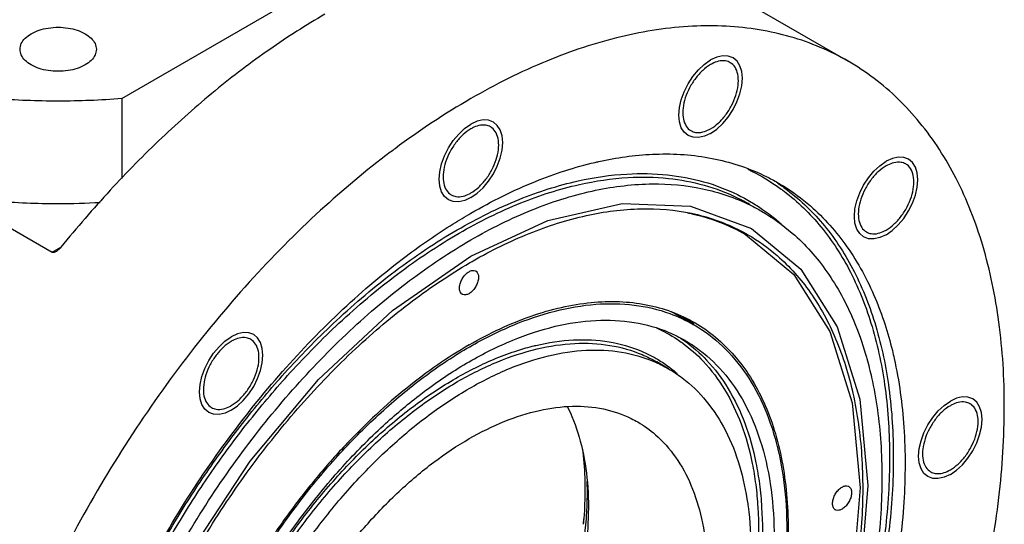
# Model space of a CAD drawing. Extents: x 0 to 420, y 0 to 297.
# Tile 5 of 6: x 204 to 314, y 130 to 186. Entities that reach past the tile are written whole.
import ezdxf

# ---------------------------------------------------------------- set-up
doc = ezdxf.new("R2010")
doc.units = 0
doc.header["$LTSCALE"] = 23.1
doc.layers.get('0').update_dxf_attribs({"linetype": 'CONTINUOUS'})

msp = doc.modelspace()

# ---------------------------------------------------------------- linework, layer by layer
at = {"color": 7, "linetype": 'CONTINUOUS'}
for p, q in [((258.19, 203.07), (296.15, 181.15)), ((215.26, 176.99), (257.68, 201.49)), ((148.84, 193.76), (207.53, 159.88)), ((215.26, 176.99), (215.26, 168.08)), ((278.94, 151.83), (276.5, 153.24)), ((276.15, 146.92), (274.84, 147.67))]:
    msp.add_line(p, q, dxfattribs=at)
at = {"color": 9, "linetype": 'CONTINUOUS'}
for p, q in [((285.17, 165.24), (285.21, 165.21)), ((207.53, 159.88), (208.5, 160.44))]:
    msp.add_line(p, q, dxfattribs=at)
at = {"color": 2, "linetype": 'CONTINUOUS'}
for points in [[(280.84, 173.12), (280.16, 172.8), (279.5, 172.65), (278.89, 172.68), (278.34, 172.88), (277.9, 173.24), (277.58, 173.75), (277.38, 174.4), (277.31, 175.16), (277.37, 176), (277.57, 176.87), (277.9, 177.76), (278.34, 178.65), (278.88, 179.46), (279.48, 180.19), (280.14, 180.8), (280.84, 181.29)], [(280.84, 173.12), (281.53, 173.6), (282.19, 174.21), (282.8, 174.93), (283.34, 175.76), (283.78, 176.63), (284.11, 177.52), (284.31, 178.4), (284.38, 179.25), (284.31, 180), (284.11, 180.65), (283.79, 181.17), (283.34, 181.54), (282.81, 181.73), (282.2, 181.76), (281.54, 181.61), (280.84, 181.29)], [(254.15, 165.97), (254.84, 166.45), (255.5, 167.06), (256.11, 167.78), (256.65, 168.61), (257.09, 169.48), (257.41, 170.37), (257.62, 171.25), (257.69, 172.09), (257.62, 172.85), (257.42, 173.5), (257.09, 174.01), (256.65, 174.38), (256.12, 174.58), (255.51, 174.61), (254.85, 174.46), (254.15, 174.14)], [(254.15, 165.97), (253.46, 165.65), (252.8, 165.5), (252.19, 165.52), (251.65, 165.72), (251.21, 166.09), (250.89, 166.6), (250.68, 167.25), (250.61, 168.01), (250.68, 168.84), (250.88, 169.72), (251.2, 170.61), (251.65, 171.5), (252.18, 172.31), (252.79, 173.04), (253.45, 173.65), (254.15, 174.14)], [(300.38, 161.84), (299.7, 161.52), (299.04, 161.37), (298.43, 161.39), (297.88, 161.59), (297.45, 161.96), (297.12, 162.47), (296.92, 163.12), (296.85, 163.88), (296.92, 164.71), (297.11, 165.59), (297.44, 166.48), (297.88, 167.37), (298.42, 168.18), (299.02, 168.91), (299.68, 169.52), (300.38, 170.01)], [(300.38, 161.84), (301.07, 162.32), (301.73, 162.93), (302.34, 163.65), (302.88, 164.48), (303.32, 165.35), (303.65, 166.24), (303.85, 167.12), (303.92, 167.96), (303.85, 168.72), (303.65, 169.37), (303.33, 169.88), (302.88, 170.25), (302.35, 170.45), (301.74, 170.48), (301.08, 170.33), (300.38, 170.01)], [(254.15, 159.44), (262.73, 163.42), (270.99, 165.31), (278.61, 165.03), (285.4, 162.53), (290.87, 158), (294.95, 151.57), (297.47, 143.51), (298.34, 133.92), (297.5, 123.52), (295.01, 112.55), (290.96, 101.42), (285.4, 90.36), (278.73, 80.2), (271.13, 71.1), (262.88, 63.43), (254.15, 57.38)], [(278.28, 164.27), (278.41, 164.24), (278.54, 164.22), (278.66, 164.19), (278.91, 164.13), (279.03, 164.1), (279.24, 164.05)], [(279.24, 164.05), (279.86, 163.89), (280.46, 163.71), (281.06, 163.52), (281.65, 163.31), (282.23, 163.08), (282.82, 162.83)], [(282.82, 162.83), (283.05, 162.72), (283.38, 162.57), (283.72, 162.4), (284.05, 162.23), (284.38, 162.05), (284.72, 161.86)], [(284.72, 161.86), (290.12, 157.39), (294.13, 151.06), (296.62, 143.11), (297.48, 133.67), (296.65, 123.42), (294.19, 112.61), (290.2, 101.65), (284.73, 90.75), (278.16, 80.74), (270.67, 71.78), (262.54, 64.21), (253.94, 58.25)], [(254.15, 57.38), (245.57, 53.39), (237.31, 51.5), (229.69, 51.78), (222.9, 54.28), (217.43, 58.82), (213.35, 65.24), (210.83, 73.31), (209.96, 82.89), (210.8, 93.29), (213.29, 104.26), (217.34, 115.4), (222.9, 126.45), (229.56, 136.62), (237.17, 145.71), (245.41, 153.39), (254.15, 159.44)], [(227.46, 142.3), (226.77, 141.98), (226.11, 141.83), (225.5, 141.85), (224.96, 142.05), (224.52, 142.42), (224.19, 142.93), (223.99, 143.58), (223.92, 144.34), (223.99, 145.17), (224.19, 146.05), (224.51, 146.94), (224.96, 147.83), (225.49, 148.64), (226.1, 149.37), (226.76, 149.98), (227.46, 150.47)], [(227.46, 142.3), (228.14, 142.78), (228.8, 143.39), (229.41, 144.11), (229.96, 144.94), (230.39, 145.81), (230.72, 146.7), (230.92, 147.58), (230.99, 148.42), (230.92, 149.18), (230.73, 149.83), (230.4, 150.34), (229.96, 150.71), (229.42, 150.91), (228.82, 150.94), (228.16, 150.79), (227.46, 150.47)], [(307.54, 135.15), (308.22, 135.62), (308.88, 136.23), (309.49, 136.96), (310.04, 137.79), (310.47, 138.66), (310.8, 139.55), (311, 140.42), (311.07, 141.27), (311, 142.03), (310.8, 142.67), (310.48, 143.19), (310.04, 143.56), (309.5, 143.76), (308.89, 143.78), (308.23, 143.64), (307.54, 143.31)], [(307.54, 135.15), (306.85, 134.83), (306.19, 134.68), (305.58, 134.7), (305.04, 134.9), (304.6, 135.26), (304.27, 135.78), (304.07, 136.42), (304, 137.19), (304.07, 138.02), (304.27, 138.9), (304.59, 139.79), (305.04, 140.67), (305.57, 141.49), (306.18, 142.21), (306.84, 142.83), (307.54, 143.31)]]:
    msp.add_lwpolyline(points, dxfattribs=at)
at = {"color": 7, "linetype": 'CONTINUOUS'}
for points, knots in [([(237.89, 186.38), (235.78, 185.17), (231.59, 182.49), (225.53, 177.88), (219.6, 172.63), (213.87, 166.8), (210.26, 162.61), (208.5, 160.44)], [0, 0, 0, 0, 0.184768, 0.37814, 0.579286, 0.787087, 1, 1, 1, 1]), ([(203.94, 182.48), (203.94, 182.7), (204.05, 183.16), (204.51, 183.76), (204.94, 184.07), (205.18, 184.21)], [0, 0, 0, 0, 0.292755, 0.620108, 1, 1, 1, 1]), ([(205.18, 184.21), (205.46, 184.37), (206.08, 184.64), (207.1, 184.88), (208.19, 184.96), (209.28, 184.88), (210.29, 184.64), (211.17, 184.26), (211.87, 183.76), (212.32, 183.16), (212.44, 182.7), (212.44, 182.48)], [0, 0, 0, 0, 0.113735, 0.238245, 0.368572, 0.498898, 0.623409, 0.737144, 0.837, 0.923046, 1, 1, 1, 1]), ([(296.15, 181.15), (295.15, 181.73), (292, 183.3), (286.18, 184.94), (278.62, 185.29), (270.6, 184.05), (262.3, 181.28), (256.87, 178.57), (254.15, 176.99)], [0, 0, 0, 0, 0.078381, 0.238315, 0.407091, 0.588935, 0.786301, 1, 1, 1, 1]), ([(211.19, 180.74), (210.91, 180.58), (210.29, 180.31), (209.28, 180.08), (208.19, 180), (207.1, 180.08), (206.08, 180.31), (205.2, 180.69), (204.51, 181.19), (204.05, 181.8), (203.94, 182.26), (203.94, 182.48)], [0, 0, 0, 0, 0.113735, 0.238245, 0.368572, 0.498898, 0.623409, 0.737144, 0.837, 0.923046, 1, 1, 1, 1]), ([(212.44, 182.48), (212.44, 182.26), (212.32, 181.8), (211.87, 181.19), (211.44, 180.88), (211.19, 180.74)], [0, 0, 0, 0, 0.292755, 0.620108, 1, 1, 1, 1]), ([(254.15, 39.82), (257.07, 41.51), (262.88, 45.38), (271.13, 52.25), (279.04, 60.25), (286.44, 69.21), (293.2, 78.97), (299.17, 89.31), (304.24, 100.04), (308.3, 110.93), (311.28, 121.78), (313.1, 132.36), (313.75, 142.47), (313.19, 151.9), (311.43, 160.48), (308.5, 168.04), (304.42, 174.41), (300.09, 178.63), (297.15, 180.57), (296.15, 181.15)], [0, 0, 0, 0, 0.06044, 0.124618, 0.191901, 0.261507, 0.332546, 0.404069, 0.475108, 0.544714, 0.611998, 0.676176, 0.736617, 0.7929, 0.844882, 0.892775, 0.937227, 0.979349, 1, 1, 1, 1]), ([(280.84, 173.63), (281.16, 173.81), (281.77, 174.28), (282.55, 175.16), (283.21, 176.2), (283.68, 177.31), (283.94, 178.42), (283.95, 179.44), (283.73, 180.3), (283.34, 180.79), (283.08, 180.96), (283.03, 180.99)], [0, 0, 0, 0, 0.124692, 0.261726, 0.404461, 0.54527, 0.676847, 0.793589, 0.893312, 0.97951, 1, 1, 1, 1]), ([(283.03, 180.99), (282.87, 181.08), (282.44, 181.24), (281.72, 181.18), (281.24, 180.99), (281.01, 180.87)], [0, 0, 0, 0, 0.259701, 0.642447, 1, 1, 1, 1]), ([(280.84, 180.78), (280.53, 180.6), (279.92, 180.13), (279.13, 179.25), (278.48, 178.22), (278, 177.1), (277.75, 175.99), (277.73, 174.97), (277.96, 174.11), (278.34, 173.62), (278.6, 173.45), (278.65, 173.42)], [0, 0, 0, 0, 0.124692, 0.261726, 0.404461, 0.54527, 0.676847, 0.793589, 0.893312, 0.97951, 1, 1, 1, 1]), ([(215.26, 176.99), (212.91, 176.8), (208.19, 176.61), (203.47, 176.8), (201.12, 176.99)], [0, 0, 0, 0, 0.5, 1, 1, 1, 1]), ([(254.15, 176.99), (251.23, 175.31), (248.23, 173.31), (245.35, 171.15), (245.17, 171.02)], [0, 0, 0, 0, 0.939187, 1, 1, 1, 1]), ([(254.15, 173.63), (253.84, 173.44), (253.23, 172.98), (252.44, 172.1), (251.78, 171.06), (251.31, 169.95), (251.05, 168.84), (251.04, 167.82), (251.27, 166.96), (251.65, 166.47), (251.91, 166.3), (251.96, 166.27)], [0, 0, 0, 0, 0.124692, 0.261726, 0.404461, 0.54527, 0.676847, 0.793589, 0.893312, 0.97951, 1, 1, 1, 1]), ([(254.15, 166.48), (254.46, 166.66), (255.07, 167.13), (255.86, 168.01), (256.51, 169.04), (256.99, 170.16), (257.24, 171.26), (257.26, 172.28), (257.03, 173.15), (256.65, 173.64), (256.39, 173.81), (256.34, 173.84)], [0, 0, 0, 0, 0.124692, 0.261726, 0.404461, 0.54527, 0.676847, 0.793589, 0.893312, 0.97951, 1, 1, 1, 1]), ([(256.34, 173.84), (256.18, 173.93), (255.74, 174.08), (255.03, 174.03), (254.54, 173.83), (254.32, 173.72)], [0, 0, 0, 0, 0.259701, 0.642447, 1, 1, 1, 1]), ([(278.65, 173.42), (278.81, 173.33), (279.25, 173.17), (279.96, 173.23), (280.45, 173.43), (280.67, 173.54)], [0, 0, 0, 0, 0.259701, 0.642447, 1, 1, 1, 1]), ([(245.17, 171.02), (242.48, 168.99), (237.01, 164.41), (229.26, 156.57), (221.86, 147.6), (215.1, 137.85), (209.13, 127.51), (204.06, 116.78), (200, 105.88), (197.02, 95.04), (195.2, 84.46), (194.55, 74.35), (195.11, 64.92), (196.59, 57.7), (197.95, 53.71), (198.42, 52.51)], [0, 0, 0, 0, 0.074985, 0.158703, 0.245311, 0.333703, 0.422698, 0.51109, 0.597698, 0.681418, 0.761272, 0.836478, 0.906509, 0.971188, 1, 1, 1, 1]), ([(269.14, 170.14), (271.11, 170.53), (275.21, 171.03), (281.33, 170.53), (285.71, 169.04), (287.91, 167.87), (288.33, 167.62)], [0, 0, 0, 0, 0.305084, 0.623146, 0.925552, 1, 1, 1, 1]), ([(254.15, 164.24), (256.47, 165.57), (260.95, 167.81), (265.72, 169.36), (267.98, 169.89)], [0, 0, 0, 0, 0.535788, 1, 1, 1, 1]), ([(300.38, 169.5), (300.07, 169.31), (299.46, 168.85), (298.67, 167.97), (298.02, 166.93), (297.54, 165.82), (297.29, 164.71), (297.27, 163.69), (297.5, 162.83), (297.88, 162.34), (298.14, 162.17), (298.2, 162.14)], [0, 0, 0, 0, 0.124692, 0.261726, 0.404461, 0.54527, 0.676847, 0.793589, 0.893312, 0.97951, 1, 1, 1, 1]), ([(300.38, 162.35), (300.7, 162.53), (301.31, 163), (302.09, 163.88), (302.75, 164.91), (303.22, 166.03), (303.48, 167.14), (303.5, 168.15), (303.27, 169.02), (302.88, 169.51), (302.62, 169.68), (302.57, 169.71)], [0, 0, 0, 0, 0.124692, 0.261726, 0.404461, 0.54527, 0.676847, 0.793589, 0.893312, 0.97951, 1, 1, 1, 1]), ([(302.57, 169.71), (302.41, 169.8), (301.98, 169.95), (301.26, 169.9), (300.78, 169.7), (300.55, 169.59)], [0, 0, 0, 0, 0.259701, 0.642447, 1, 1, 1, 1]), ([(254.15, 161.26), (256.34, 162.52), (260.71, 164.7), (267.41, 166.85), (271.86, 167.44), (274.01, 167.49)], [0, 0, 0, 0, 0.36176, 0.694522, 1, 1, 1, 1]), ([(274.34, 167.49), (276.22, 167.51), (279.99, 167.18), (284.03, 165.81), (286.11, 164.69), (286.51, 164.46)], [0, 0, 0, 0, 0.443343, 0.890031, 1, 1, 1, 1]), ([(288.94, 167.26), (290, 166.6), (292.66, 164.64), (296.3, 160.52), (299.29, 154.97), (300.59, 150.93), (301.08, 148.94)], [0, 0, 0, 0, 0.165811, 0.436941, 0.726354, 1, 1, 1, 1]), ([(212.85, 165.4), (211.3, 165.31), (207.38, 165.21), (203.47, 165.37), (201.12, 165.56)], [0, 0, 0, 0, 0.396989, 1, 1, 1, 1]), ([(251.96, 166.27), (252.12, 166.18), (252.56, 166.02), (253.27, 166.08), (253.76, 166.27), (253.98, 166.39)], [0, 0, 0, 0, 0.259701, 0.642447, 1, 1, 1, 1]), ([(254.4, 158.93), (256.41, 160.08), (260.5, 162.1), (266.79, 164.12), (272.92, 164.93), (278.68, 164.46), (282.63, 163.12), (284.61, 162.06), (285, 161.84)], [0, 0, 0, 0, 0.216552, 0.42397, 0.614382, 0.790879, 0.958687, 1, 1, 1, 1]), ([(286.51, 164.46), (287.73, 163.76), (290.45, 161.81), (294.05, 157.74), (296.59, 153.02), (297.72, 149.82), (298.1, 148.54)], [0, 0, 0, 0, 0.208557, 0.495264, 0.801305, 1, 1, 1, 1]), ([(207.82, 65.69), (207.51, 66.71), (206.6, 70.22), (205.74, 76.6), (205.78, 84.95), (206.88, 93.81), (209.03, 102.99), (212.17, 112.28), (216.23, 121.49), (221.13, 130.41), (226.76, 138.85), (232.99, 146.61), (239.68, 153.54), (246.11, 158.98), (250.39, 161.93), (252.18, 163.05)], [0, 0, 0, 0, 0.028128, 0.096217, 0.169955, 0.248941, 0.332421, 0.419387, 0.508651, 0.59892, 0.688852, 0.777123, 0.862484, 0.943828, 1, 1, 1, 1]), ([(213.08, 61.37), (212.51, 62.39), (211.02, 65.45), (209.3, 71.04), (208.32, 78.3), (208.36, 86.21), (209.41, 94.59), (211.44, 103.28), (214.41, 112.08), (218.26, 120.79), (222.9, 129.24), (228.22, 137.22), (234.12, 144.57), (240.45, 151.13), (247.09, 156.75), (251.79, 159.89), (254.15, 161.26)], [0, 0, 0, 0, 0.029877, 0.087366, 0.149999, 0.217829, 0.290486, 0.367276, 0.447272, 0.529384, 0.612419, 0.695145, 0.776342, 0.854863, 0.929689, 1, 1, 1, 1]), ([(285, 161.84), (286.16, 161.17), (288.75, 159.31), (292.19, 155.43), (295.01, 150.18), (296.9, 144.03), (297.84, 137.11), (297.8, 129.57), (296.8, 121.58), (294.86, 113.3), (292.03, 104.91), (288.36, 96.6), (283.94, 88.55), (278.87, 80.94), (273.25, 73.93), (267.21, 67.68), (260.88, 62.33), (256.4, 59.33), (254.15, 58.03)], [0, 0, 0, 0, 0.032537, 0.077267, 0.125013, 0.176865, 0.233355, 0.294533, 0.360065, 0.429325, 0.501476, 0.575535, 0.650427, 0.725041, 0.798276, 0.869096, 0.936584, 1, 1, 1, 1]), ([(298.2, 162.14), (298.35, 162.05), (298.79, 161.89), (299.51, 161.95), (299.99, 162.14), (300.21, 162.26)], [0, 0, 0, 0, 0.259701, 0.642447, 1, 1, 1, 1]), ([(208.5, 160.44), (208.45, 160.37), (208.34, 160.25), (208.17, 160.1), (208.05, 160.01), (207.98, 159.96), (207.96, 159.96)], [0, 0, 0, 0, 0.341503, 0.656333, 0.943937, 1, 1, 1, 1]), ([(207.96, 159.96), (207.92, 159.93), (207.83, 159.88), (207.68, 159.84), (207.57, 159.86), (207.53, 159.88)], [0, 0, 0, 0, 0.332944, 0.698587, 1, 1, 1, 1]), ([(223.3, 54.97), (222.14, 55.64), (219.54, 57.5), (216.11, 61.38), (213.29, 66.63), (211.39, 72.79), (210.46, 79.71), (210.5, 87.24), (211.5, 95.24), (213.44, 103.52), (216.27, 111.9), (219.94, 120.21), (224.36, 128.26), (229.43, 135.88), (235.05, 142.88), (241.09, 149.13), (247.38, 154.45), (251.8, 157.42), (254.01, 158.7)], [0, 0, 0, 0, 0.032581, 0.077371, 0.125181, 0.177102, 0.233669, 0.294929, 0.360548, 0.429901, 0.50215, 0.576308, 0.651301, 0.726015, 0.799348, 0.870264, 0.937842, 1, 1, 1, 1]), ([(253.19, 155.2), (253.12, 155.24), (252.97, 155.38), (252.87, 155.71), (252.88, 156.13), (253.01, 156.6), (253.24, 157.05), (253.55, 157.44), (253.8, 157.65), (253.94, 157.72)], [0, 0, 0, 0, 0.076619, 0.194112, 0.336738, 0.50069, 0.674927, 0.845661, 1, 1, 1, 1]), ([(253.94, 157.72), (254.05, 157.79), (254.27, 157.88), (254.55, 157.87), (254.66, 157.81), (254.69, 157.8)], [0, 0, 0, 0, 0.495172, 0.904687, 1, 1, 1, 1]), ([(254.69, 157.8), (254.75, 157.76), (254.9, 157.62), (255.01, 157.29), (255, 156.87), (254.87, 156.4), (254.64, 155.95), (254.32, 155.56), (254.07, 155.35), (253.94, 155.27)], [0, 0, 0, 0, 0.076619, 0.194112, 0.336738, 0.50069, 0.674927, 0.845661, 1, 1, 1, 1]), ([(253.94, 155.27), (253.83, 155.21), (253.6, 155.12), (253.33, 155.13), (253.21, 155.19), (253.19, 155.2)], [0, 0, 0, 0, 0.495172, 0.904687, 1, 1, 1, 1]), ([(253.94, 149.56), (255.07, 150.21), (257.33, 151.4), (260.78, 152.81), (264.17, 153.8), (267.47, 154.35), (270.64, 154.46), (273.66, 154.13), (275.57, 153.6), (276.48, 153.26)], [0, 0, 0, 0, 0.1666, 0.324555, 0.47391, 0.615078, 0.74889, 0.876624, 1, 1, 1, 1]), ([(254.03, 149.37), (255.57, 150.25), (258.64, 151.8), (263.36, 153.42), (267.94, 154.22), (272.28, 154.16), (275.98, 153.3), (278.1, 152.31), (278.96, 151.82)], [0, 0, 0, 0, 0.202802, 0.393217, 0.569258, 0.732911, 0.887656, 1, 1, 1, 1]), ([(278.92, 151.91), (278.78, 152.02), (278.5, 152.23), (278.22, 152.43), (278.09, 152.53)], [0, 0, 0, 0, 0.521379, 1, 1, 1, 1]), ([(253.97, 147.7), (255.53, 148.6), (258.63, 150.15), (263.37, 151.74), (267.95, 152.44), (272.27, 152.24), (275.6, 151.31), (277.4, 150.41), (277.97, 150.08)], [0, 0, 0, 0, 0.213699, 0.411065, 0.592909, 0.761685, 0.921619, 1, 1, 1, 1]), ([(278.97, 151.81), (279.26, 151.65), (280.67, 150.78), (283.01, 148.79), (285.54, 145.41), (287.45, 141.35), (288.73, 136.7), (289.37, 131.54), (289.34, 125.96), (288.67, 120.07), (287.36, 113.96), (285.43, 107.76), (282.92, 101.57), (279.89, 95.51), (276.37, 89.69), (272.44, 84.22), (268.18, 79.19), (263.65, 74.7), (258.94, 70.83), (255.64, 68.64), (253.97, 67.68)], [0, 0, 0, 0, 0.009857, 0.049768, 0.091423, 0.135923, 0.183983, 0.235941, 0.291802, 0.351312, 0.414011, 0.479286, 0.546411, 0.614588, 0.682977, 0.75073, 0.817026, 0.881097, 0.942269, 1, 1, 1, 1]), ([(279.12, 152.02), (279.92, 151.55), (281.48, 150.45), (283.56, 148.41), (285.36, 145.96), (286.85, 143.16), (288.02, 140.03), (288.86, 136.6), (289.36, 132.9), (289.53, 128.98), (289.35, 124.86), (288.83, 120.58), (287.98, 116.19), (286.8, 111.73), (285.31, 107.24), (283.52, 102.75), (281.44, 98.33), (279.1, 94), (276.52, 89.81), (273.73, 85.8), (270.74, 82.01), (267.6, 78.47), (264.32, 75.22), (260.95, 72.29), (257.54, 69.73), (255.2, 68.23), (254.05, 67.57)], [0, 0, 0, 0, 0.027903, 0.056955, 0.087034, 0.118544, 0.151786, 0.186957, 0.224152, 0.263383, 0.304586, 0.347636, 0.392356, 0.438526, 0.485896, 0.534187, 0.583102, 0.632333, 0.681563, 0.730479, 0.778769, 0.826139, 0.872309, 0.917028, 0.960078, 1, 1, 1, 1]), ([(229.64, 150.17), (229.49, 150.26), (229.05, 150.41), (228.33, 150.36), (227.85, 150.16), (227.63, 150.05)], [0, 0, 0, 0, 0.259701, 0.642447, 1, 1, 1, 1]), ([(253.94, 149.56), (252.75, 148.87), (250.37, 147.36), (246.93, 144.77), (243.55, 141.84), (240.28, 138.59), (237.13, 135.05), (234.15, 131.26), (231.35, 127.25), (228.77, 123.06), (226.43, 118.73), (224.36, 114.31), (222.57, 109.82), (221.07, 105.33), (219.9, 100.87), (219.05, 96.48), (218.53, 92.2), (218.35, 88.08), (218.51, 84.16), (219.01, 80.46), (219.85, 77.03), (221.02, 73.9), (222.51, 71.1), (224.31, 68.65), (225.72, 67.26), (226.47, 66.64)], [0, 0, 0, 0, 0.04233, 0.086556, 0.132499, 0.179932, 0.228597, 0.278208, 0.328461, 0.379038, 0.429616, 0.479869, 0.529481, 0.578146, 0.625579, 0.671522, 0.715749, 0.758079, 0.798383, 0.836596, 0.872728, 0.90688, 0.939251, 0.970153, 1, 1, 1, 1]), ([(228.97, 65.21), (228.69, 65.37), (227.28, 66.24), (224.94, 68.23), (222.41, 71.61), (220.49, 75.67), (219.21, 80.32), (218.58, 85.48), (218.6, 91.06), (219.28, 96.95), (220.59, 103.05), (222.52, 109.26), (225.02, 115.45), (228.06, 121.51), (231.57, 127.33), (235.5, 132.8), (239.77, 137.83), (244.3, 142.32), (249, 146.19), (252.31, 148.38), (253.97, 149.33)], [0, 0, 0, 0, 0.009857, 0.049768, 0.091423, 0.135923, 0.183983, 0.235941, 0.291802, 0.351312, 0.414011, 0.479286, 0.546411, 0.614588, 0.682977, 0.75073, 0.817026, 0.881097, 0.942269, 1, 1, 1, 1]), ([(227.46, 149.96), (227.14, 149.77), (226.53, 149.31), (225.75, 148.43), (225.09, 147.39), (224.62, 146.28), (224.36, 145.17), (224.34, 144.15), (224.57, 143.29), (224.96, 142.8), (225.22, 142.63), (225.27, 142.6)], [0, 0, 0, 0, 0.124692, 0.261726, 0.404461, 0.54527, 0.676847, 0.793589, 0.893312, 0.97951, 1, 1, 1, 1]), ([(227.46, 142.81), (227.77, 142.99), (228.38, 143.46), (229.17, 144.34), (229.82, 145.37), (230.3, 146.49), (230.55, 147.59), (230.57, 148.61), (230.34, 149.48), (229.96, 149.97), (229.7, 150.14), (229.64, 150.17)], [0, 0, 0, 0, 0.124692, 0.261726, 0.404461, 0.54527, 0.676847, 0.793589, 0.893312, 0.97951, 1, 1, 1, 1]), ([(277.97, 150.08), (278.54, 149.75), (280.22, 148.64), (282.7, 146.23), (285.03, 142.58), (286.71, 138.26), (287.71, 133.36), (288.03, 127.97), (287.66, 122.2), (286.62, 116.15), (284.92, 109.95), (282.6, 103.73), (279.7, 97.6), (276.29, 91.69), (272.43, 86.11), (268.19, 80.99), (263.68, 76.42), (258.96, 72.49), (255.64, 70.28), (253.97, 69.32)], [0, 0, 0, 0, 0.020651, 0.062773, 0.107225, 0.155118, 0.2071, 0.263383, 0.323824, 0.388002, 0.455286, 0.524892, 0.595931, 0.667454, 0.738493, 0.808099, 0.875382, 0.93956, 1, 1, 1, 1]), ([(253.97, 144.72), (255.41, 145.55), (258.27, 146.99), (262.66, 148.45), (266.89, 149.1), (270.88, 148.92), (273.95, 148.05), (275.62, 147.22), (276.15, 146.92)], [0, 0, 0, 0, 0.213699, 0.411065, 0.592909, 0.761685, 0.921619, 1, 1, 1, 1]), ([(301.08, 148.94), (301.15, 148.64), (301.8, 145.84), (302.56, 140.21), (302.52, 131.86), (301.42, 123), (299.27, 113.83), (296.13, 104.53), (292.06, 95.32), (287.17, 86.4), (281.54, 77.97), (275.31, 70.2), (268.62, 63.28), (261.61, 57.34), (256.65, 54.02), (254.15, 52.58)], [0, 0, 0, 0, 0.008082, 0.076156, 0.149879, 0.228847, 0.312309, 0.399255, 0.488499, 0.578748, 0.668661, 0.756912, 0.842254, 0.923581, 1, 1, 1, 1]), ([(298.23, 148.07), (298.43, 147.36), (299.2, 144.28), (299.98, 138.52), (299.94, 130.61), (298.89, 122.22), (296.86, 113.54), (293.89, 104.74), (290.04, 96.02), (285.4, 87.58), (280.08, 79.59), (274.18, 72.24), (267.85, 65.68), (261.21, 60.07), (256.51, 56.92), (254.15, 55.56)], [0, 0, 0, 0, 0.020324, 0.087558, 0.160371, 0.238365, 0.320796, 0.406669, 0.494812, 0.583947, 0.67275, 0.759913, 0.844201, 0.924524, 1, 1, 1, 1]), ([(248.37, 143.93), (248.63, 144.13), (250.42, 145.49), (252.3, 146.74), (253.97, 147.7)], [0, 0, 0, 0, 0.143039, 1, 1, 1, 1]), ([(276.15, 146.92), (276.68, 146.61), (278.23, 145.59), (280.51, 143.36), (282.67, 139.99), (284.18, 136.1), (284.77, 133.3), (284.97, 131.88)], [0, 0, 0, 0, 0.101358, 0.308102, 0.526278, 0.761347, 1, 1, 1, 1]), ([(229.97, 66.94), (229.4, 67.27), (227.72, 68.38), (225.25, 70.79), (222.92, 74.44), (221.24, 78.75), (220.24, 83.66), (219.92, 89.05), (220.28, 94.82), (221.33, 100.87), (223.03, 107.07), (225.35, 113.29), (228.25, 119.42), (231.66, 125.33), (235.52, 130.91), (239.75, 136.03), (244.04, 140.37), (247, 142.88), (248.37, 143.93)], [0, 0, 0, 0, 0.022218, 0.067537, 0.115361, 0.166889, 0.222815, 0.283369, 0.348396, 0.417444, 0.489833, 0.564721, 0.64115, 0.718101, 0.794531, 0.869418, 0.941807, 1, 1, 1, 1]), ([(231.8, 70.1), (231.27, 70.41), (229.72, 71.43), (227.43, 73.66), (225.28, 77.03), (223.73, 81.02), (222.8, 85.55), (222.51, 90.53), (222.85, 95.86), (223.81, 101.45), (225.38, 107.18), (227.53, 112.93), (230.2, 118.59), (233.36, 124.05), (236.92, 129.2), (240.83, 133.94), (245.01, 138.16), (249.36, 141.79), (252.43, 143.83), (253.97, 144.72)], [0, 0, 0, 0, 0.020651, 0.062773, 0.107225, 0.155118, 0.2071, 0.263383, 0.323824, 0.388002, 0.455286, 0.524892, 0.595931, 0.667454, 0.738493, 0.808099, 0.875382, 0.93956, 1, 1, 1, 1]), ([(225.27, 142.6), (225.43, 142.5), (225.86, 142.35), (226.58, 142.41), (227.06, 142.6), (227.29, 142.72)], [0, 0, 0, 0, 0.259701, 0.642447, 1, 1, 1, 1]), ([(264.89, 142.69), (265.07, 142.34), (265.78, 140.79), (266.7, 137.81), (267.27, 133.61), (267.24, 129.03), (266.64, 124.17), (265.46, 119.14), (263.74, 114.04), (261.51, 108.99), (258.82, 104.1), (255.74, 99.47), (252.32, 95.21), (248.65, 91.41), (245.29, 88.57), (243.14, 87.06), (242.35, 86.55)], [0, 0, 0, 0, 0.018568, 0.078488, 0.143768, 0.214466, 0.290194, 0.370231, 0.453609, 0.539192, 0.625737, 0.711961, 0.796591, 0.878431, 0.95642, 1, 1, 1, 1]), ([(253.97, 139.13), (255.24, 139.86), (257.78, 141.12), (261.65, 142.37), (265.38, 142.86), (268.88, 142.58), (271.28, 141.77), (272.49, 141.12), (272.72, 140.99)], [0, 0, 0, 0, 0.223495, 0.429075, 0.617799, 0.792732, 0.959054, 1, 1, 1, 1]), ([(307.54, 142.8), (307.22, 142.62), (306.61, 142.16), (305.83, 141.28), (305.17, 140.24), (304.7, 139.13), (304.44, 138.02), (304.42, 137), (304.65, 136.13), (305.03, 135.64), (305.3, 135.47), (305.35, 135.44)], [0, 0, 0, 0, 0.124692, 0.261726, 0.404461, 0.54527, 0.676847, 0.793589, 0.893312, 0.97951, 1, 1, 1, 1]), ([(307.54, 135.66), (307.85, 135.84), (308.46, 136.3), (309.25, 137.18), (309.9, 138.22), (310.37, 139.33), (310.63, 140.44), (310.65, 141.46), (310.42, 142.33), (310.04, 142.82), (309.78, 142.99), (309.72, 143.02)], [0, 0, 0, 0, 0.124692, 0.261726, 0.404461, 0.54527, 0.676847, 0.793589, 0.893312, 0.97951, 1, 1, 1, 1]), ([(309.72, 143.02), (309.56, 143.11), (309.13, 143.26), (308.41, 143.2), (307.93, 143.01), (307.71, 142.89)], [0, 0, 0, 0, 0.259701, 0.642447, 1, 1, 1, 1]), ([(272.72, 140.99), (273.43, 140.58), (275, 139.45), (277.09, 137.09), (278.81, 133.9), (279.96, 130.16), (280.52, 125.95), (280.5, 121.37), (279.9, 116.51), (278.72, 111.48), (277, 106.38), (274.77, 101.33), (272.08, 96.44), (269, 91.82), (265.58, 87.56), (261.91, 83.76), (258.06, 80.5), (255.34, 78.68), (253.97, 77.89)], [0, 0, 0, 0, 0.032537, 0.077267, 0.125013, 0.176865, 0.233355, 0.294533, 0.360065, 0.429325, 0.501476, 0.575535, 0.650427, 0.725041, 0.798276, 0.869096, 0.936584, 1, 1, 1, 1]), ([(235.22, 76.03), (234.52, 76.44), (232.94, 77.57), (230.86, 79.93), (229.14, 83.12), (227.99, 86.86), (227.42, 91.07), (227.44, 95.65), (228.05, 100.51), (229.23, 105.54), (230.95, 110.64), (233.18, 115.69), (235.86, 120.58), (238.95, 125.2), (242.37, 129.46), (246.04, 133.26), (249.88, 136.52), (252.6, 138.34), (253.97, 139.13)], [0, 0, 0, 0, 0.032537, 0.077267, 0.125013, 0.176865, 0.233355, 0.294533, 0.360065, 0.429325, 0.501476, 0.575535, 0.650427, 0.725041, 0.798276, 0.869096, 0.936584, 1, 1, 1, 1]), ([(266.69, 129.6), (266.71, 129.73), (266.87, 131.46), (266.96, 134.29), (266.73, 136.97), (266.58, 138.05)], [0, 0, 0, 0, 0.048372, 0.61471, 1, 1, 1, 1]), ([(305.35, 135.44), (305.51, 135.35), (305.94, 135.2), (306.66, 135.26), (307.14, 135.45), (307.37, 135.57)], [0, 0, 0, 0, 0.259701, 0.642447, 1, 1, 1, 1]), ([(295.48, 133.74), (295.59, 133.8), (295.81, 133.9), (296.09, 133.88), (296.21, 133.83), (296.23, 133.81)], [0, 0, 0, 0, 0.495172, 0.904687, 1, 1, 1, 1]), ([(296.23, 133.81), (296.3, 133.77), (296.44, 133.64), (296.55, 133.31), (296.54, 132.88), (296.41, 132.42), (296.18, 131.96), (295.87, 131.57), (295.61, 131.37), (295.48, 131.29)], [0, 0, 0, 0, 0.076619, 0.194112, 0.336738, 0.50069, 0.674927, 0.845661, 1, 1, 1, 1]), ([(294.73, 131.22), (294.66, 131.25), (294.52, 131.39), (294.41, 131.72), (294.42, 132.15), (294.55, 132.61), (294.78, 133.07), (295.09, 133.46), (295.35, 133.66), (295.48, 133.74)], [0, 0, 0, 0, 0.076619, 0.194112, 0.336738, 0.50069, 0.674927, 0.845661, 1, 1, 1, 1]), ([(284.97, 131.88), (284.99, 131.78), (285.23, 130.04), (285.44, 126.49), (285.1, 121.16), (284.13, 115.57), (282.56, 109.84), (280.42, 104.09), (277.74, 98.43), (274.59, 92.96), (271.02, 87.82), (267.11, 83.08), (262.94, 78.86), (258.58, 75.23), (255.52, 73.19), (253.97, 72.3)], [0, 0, 0, 0, 0.004217, 0.074902, 0.150808, 0.231408, 0.315908, 0.403324, 0.49254, 0.582365, 0.671581, 0.758996, 0.843496, 0.924094, 1, 1, 1, 1]), ([(295.48, 131.29), (295.37, 131.23), (295.15, 131.13), (294.87, 131.14), (294.75, 131.2), (294.73, 131.22)], [0, 0, 0, 0, 0.495172, 0.904687, 1, 1, 1, 1])]:
    msp.add_open_spline(points, degree=3, knots=knots, dxfattribs=at)
for points in [[(281.01, 180.87), (280.96, 180.84), (280.9, 180.81), (280.84, 180.78)], [(254.32, 173.72), (254.26, 173.69), (254.21, 173.66), (254.15, 173.63)], [(280.67, 173.54), (280.73, 173.57), (280.79, 173.6), (280.84, 173.63)], [(267.98, 169.89), (268.12, 169.92), (268.26, 169.95), (268.4, 169.98)], [(268.4, 169.98), (268.65, 170.04), (268.89, 170.09), (269.14, 170.14)], [(300.55, 169.59), (300.5, 169.56), (300.44, 169.53), (300.38, 169.5)], [(274.01, 167.49), (274.12, 167.49), (274.23, 167.49), (274.34, 167.49)], [(288.33, 167.62), (288.54, 167.5), (288.74, 167.38), (288.94, 167.26)], [(253.98, 166.39), (254.04, 166.42), (254.09, 166.45), (254.15, 166.48)], [(252.18, 163.05), (252.83, 163.46), (253.49, 163.85), (254.15, 164.24)], [(300.21, 162.26), (300.27, 162.29), (300.33, 162.32), (300.38, 162.35)], [(254.01, 158.7), (254.05, 158.73), (254.1, 158.76), (254.15, 158.79)], [(254.15, 158.79), (254.23, 158.83), (254.32, 158.88), (254.4, 158.93)], [(276.48, 153.26), (276.49, 153.26), (276.49, 153.25), (276.5, 153.25)], [(276.5, 153.25), (277.39, 152.92), (278.24, 152.52), (279.06, 152.05)], [(279, 151.84), (278.97, 151.86), (278.94, 151.88), (278.92, 151.91)], [(278.96, 151.82), (278.96, 151.82), (278.97, 151.81), (278.97, 151.81)], [(279.06, 152.05), (279.08, 152.04), (279.1, 152.03), (279.12, 152.02)], [(227.63, 150.05), (227.57, 150.02), (227.51, 149.99), (227.46, 149.96)], [(253.97, 149.33), (253.99, 149.35), (254.01, 149.36), (254.03, 149.37)], [(298.1, 148.54), (298.14, 148.38), (298.19, 148.23), (298.23, 148.07)], [(227.29, 142.72), (227.34, 142.75), (227.4, 142.78), (227.46, 142.81)], [(307.71, 142.89), (307.65, 142.87), (307.59, 142.83), (307.54, 142.8)], [(307.37, 135.57), (307.42, 135.59), (307.48, 135.63), (307.54, 135.66)], [(266.69, 129.77), (266.71, 129.92), (266.73, 130.07), (266.75, 130.22)]]:
    msp.add_open_spline(points, degree=3, dxfattribs=at)
at = {"color": 9, "linetype": 'CONTINUOUS'}
for points in [[(284.98, 169.12), (286.08, 168.6), (287.15, 167.99), (288.16, 167.3)], [(288.16, 167.3), (288.34, 167.17), (288.52, 167.05), (288.7, 166.91)], [(288.31, 167.58), (288.5, 167.45), (288.69, 167.32), (288.88, 167.19)], [(288.7, 166.91), (288.81, 166.84), (288.91, 166.76), (289.02, 166.68)], [(285.36, 165.47), (285.79, 165.21), (286.22, 164.94), (286.63, 164.65)], [(277.75, 152.72), (277.94, 152.59), (278.13, 152.45), (278.32, 152.3)], [(278.32, 152.3), (278.51, 152.15), (278.7, 152), (278.89, 151.84)], [(277.5, 150.32), (277.64, 150.22), (277.78, 150.13), (277.92, 150.03)], [(259.36, 148.95), (259.97, 149.14), (260.58, 149.32), (261.2, 149.47)], [(261.2, 149.47), (261.26, 149.48), (261.31, 149.5), (261.37, 149.51)], [(274.99, 147.93), (275.42, 147.67), (275.84, 147.39), (276.25, 147.09)], [(276.25, 147.09), (276.27, 147.07), (276.3, 147.05), (276.32, 147.03)], [(276.32, 147.03), (276.6, 146.82), (276.87, 146.6), (277.13, 146.37)], [(267.07, 131.13), (267.12, 132.21), (267.14, 133.28), (267.1, 134.36)], [(286.28, 134.09), (286.28, 134.08), (286.28, 134.08), (286.28, 134.07)], [(266.69, 129.77), (266.71, 129.91), (266.73, 130.05), (266.74, 130.19)]]:
    msp.add_open_spline(points, degree=3, dxfattribs=at)
for points, knots in [([(252.63, 162.38), (254.85, 163.66), (259.21, 165.83), (265.6, 167.89), (271.19, 168.71), (275.9, 168.63), (280.06, 167.86), (283.15, 166.69), (284.86, 165.77), (285.36, 165.47)], [0, 0, 0, 0, 0.223507, 0.422597, 0.582324, 0.713436, 0.831672, 0.949204, 1, 1, 1, 1]), ([(252.84, 162.01), (255.05, 163.29), (259.39, 165.45), (265.75, 167.49), (271.31, 168.32), (276, 168.24), (280.14, 167.46), (283.13, 166.34), (284.75, 165.48), (285.17, 165.24)], [0, 0, 0, 0, 0.225446, 0.426227, 0.587309, 0.719538, 0.838782, 0.957319, 1, 1, 1, 1]), ([(288.88, 167.19), (289.05, 167.06), (290.77, 165.8), (293.77, 162.88), (297.08, 157.69), (299.47, 151.54), (300.9, 144.56), (301.35, 136.89), (300.83, 128.66), (299.34, 120.06), (296.92, 111.23), (293.62, 102.36), (289.5, 93.63), (284.64, 85.22), (279.15, 77.29), (273.13, 69.99), (266.69, 63.47), (259.97, 57.87), (255.23, 54.71), (252.84, 53.33)], [0, 0, 0, 0, 0.004688, 0.047492, 0.092668, 0.141327, 0.194134, 0.251318, 0.312725, 0.377915, 0.446264, 0.516993, 0.589177, 0.66182, 0.733954, 0.804649, 0.873041, 0.938363, 1, 1, 1, 1]), ([(289.02, 166.68), (290.54, 165.53), (293.37, 162.77), (296.68, 157.6), (299.05, 151.48), (300.48, 144.53), (300.93, 136.89), (300.41, 128.7), (298.93, 120.13), (296.52, 111.34), (293.23, 102.52), (289.12, 93.82), (284.29, 85.45), (278.82, 77.55), (272.82, 70.28), (266.42, 63.8), (260.31, 58.71), (256.27, 55.93), (254.59, 54.88)], [0, 0, 0, 0, 0.043761, 0.089946, 0.139692, 0.193678, 0.252139, 0.314918, 0.381565, 0.451441, 0.52375, 0.597546, 0.671812, 0.745557, 0.817831, 0.88775, 0.95453, 1, 1, 1, 1]), ([(286.63, 164.65), (286.92, 164.46), (287.63, 163.94), (288.3, 163.39), (288.7, 163.04)], [0, 0, 0, 0, 0.398184, 1, 1, 1, 1]), ([(220.33, 52.85), (219.44, 53.35), (217.23, 54.81), (213.95, 57.95), (210.81, 62.64), (208.41, 68.51), (206.95, 75.35), (206.48, 82.94), (207.02, 91.08), (208.54, 99.57), (210.96, 108.09), (214.07, 116.22), (217.58, 123.61), (221.28, 130.17), (225.12, 136.06), (229.22, 141.58), (233.84, 147.03), (239.29, 152.56), (245.56, 157.86), (250.23, 161), (252.63, 162.38)], [0, 0, 0, 0, 0.023442, 0.060835, 0.104044, 0.152771, 0.206357, 0.264749, 0.327639, 0.394338, 0.463551, 0.531794, 0.594936, 0.652263, 0.705566, 0.757133, 0.810777, 0.870413, 0.936152, 1, 1, 1, 1]), ([(212.47, 60.96), (212.13, 61.5), (210.74, 63.88), (208.83, 68.58), (207.37, 75.38), (206.91, 82.93), (207.44, 91.04), (208.96, 99.49), (211.36, 107.98), (214.46, 116.07), (217.95, 123.42), (221.64, 129.95), (225.46, 135.82), (229.54, 141.31), (234.14, 146.73), (239.56, 152.24), (245.8, 157.51), (250.46, 160.63), (252.84, 162.01)], [0, 0, 0, 0, 0.016209, 0.069713, 0.128552, 0.192669, 0.261723, 0.33496, 0.410957, 0.48589, 0.555223, 0.61817, 0.676699, 0.73332, 0.792223, 0.857702, 0.929884, 1, 1, 1, 1]), ([(274.81, 151.46), (275.61, 151.1), (276.59, 150.56), (277.52, 149.92), (277.71, 149.78)], [0, 0, 0, 0, 0.780828, 1, 1, 1, 1]), ([(252.66, 145.48), (254.11, 146.31), (256.98, 147.75), (261.37, 149.21), (265.61, 149.86), (269.59, 149.67), (272.66, 148.8), (274.31, 147.98), (274.84, 147.67)], [0, 0, 0, 0, 0.214549, 0.412208, 0.59395, 0.762471, 0.922188, 1, 1, 1, 1]), ([(261.37, 149.51), (262.76, 149.84), (265.48, 150.25), (269.49, 150.07), (272.66, 149.17), (274.4, 148.29), (274.99, 147.93)], [0, 0, 0, 0, 0.30376, 0.585423, 0.85237, 1, 1, 1, 1]), ([(277.71, 149.78), (278.54, 149.18), (280.31, 147.61), (282.57, 144.58), (284.39, 140.71), (285.39, 137.1), (285.76, 134.82), (285.86, 134.03)], [0, 0, 0, 0, 0.16823, 0.386008, 0.6186, 0.869753, 1, 1, 1, 1]), ([(277.92, 150.03), (278.82, 149.39), (280.65, 147.79), (282.97, 144.68), (284.81, 140.79), (285.8, 137.16), (286.18, 134.87), (286.28, 134.09)], [0, 0, 0, 0, 0.177367, 0.393054, 0.623411, 0.872152, 1, 1, 1, 1]), ([(252.45, 145.84), (253.91, 146.68), (256.17, 147.82), (258.55, 148.69), (259.36, 148.95)], [0, 0, 0, 0, 0.663519, 1, 1, 1, 1]), ([(221.65, 83.62), (221.46, 84.46), (221.03, 86.96), (220.77, 91.28), (221.12, 96.65), (222.09, 102.27), (223.66, 108.03), (225.82, 113.82), (228.51, 119.52), (231.68, 125.02), (235.27, 130.2), (239.2, 134.96), (243.4, 139.22), (247.79, 142.88), (250.89, 144.94), (252.45, 145.84)], [0, 0, 0, 0, 0.035197, 0.103648, 0.177155, 0.255189, 0.337005, 0.421669, 0.508075, 0.595036, 0.681381, 0.765995, 0.847882, 0.926147, 1, 1, 1, 1]), ([(230.49, 70.86), (229.96, 71.16), (228.41, 72.19), (226.12, 74.42), (223.97, 77.79), (222.42, 81.78), (221.49, 86.3), (221.2, 91.28), (221.54, 96.61), (222.5, 102.2), (224.07, 107.92), (226.21, 113.67), (228.89, 119.33), (232.04, 124.79), (235.6, 129.94), (239.5, 134.67), (243.68, 138.89), (248.04, 142.53), (251.11, 144.58), (252.66, 145.48)], [0, 0, 0, 0, 0.020758, 0.062868, 0.107309, 0.155177, 0.207125, 0.263378, 0.323785, 0.387913, 0.455148, 0.524724, 0.595732, 0.667196, 0.738154, 0.807689, 0.874983, 0.939301, 1, 1, 1, 1]), ([(285.86, 134.03), (285.97, 133.18), (286.21, 130.56), (286.2, 126.04), (285.55, 120.42), (284.3, 114.6), (282.47, 108.68), (280.08, 102.78), (277.18, 97), (273.83, 91.45), (270.09, 86.23), (266.02, 81.43), (261.7, 77.15), (257.2, 73.45), (254.04, 71.36), (252.45, 70.44)], [0, 0, 0, 0, 0.034161, 0.104757, 0.179951, 0.259167, 0.341651, 0.426496, 0.512651, 0.599038, 0.684611, 0.768371, 0.84938, 0.926812, 1, 1, 1, 1]), ([(286.28, 134.07), (286.39, 133.21), (286.64, 130.57), (286.62, 126.02), (285.97, 120.36), (284.71, 114.51), (282.87, 108.56), (280.46, 102.62), (277.55, 96.8), (274.18, 91.21), (270.41, 85.96), (266.32, 81.13), (261.97, 76.82), (257.45, 73.1), (254.27, 71), (252.66, 70.07)], [0, 0, 0, 0, 0.034205, 0.104797, 0.179987, 0.259198, 0.341677, 0.426517, 0.512667, 0.599049, 0.684617, 0.768372, 0.849378, 0.926805, 1, 1, 1, 1]), ([(262.67, 113.12), (262.85, 113.56), (263.75, 115.75), (265.12, 119.7), (266.4, 124.97), (266.92, 128.79), (267.05, 130.82), (267.07, 131.13)], [0, 0, 0, 0, 0.077368, 0.381199, 0.67238, 0.949302, 1, 1, 1, 1])]:
    msp.add_open_spline(points, degree=3, knots=knots, dxfattribs=at)

doc.saveas('drawing.dxf')
